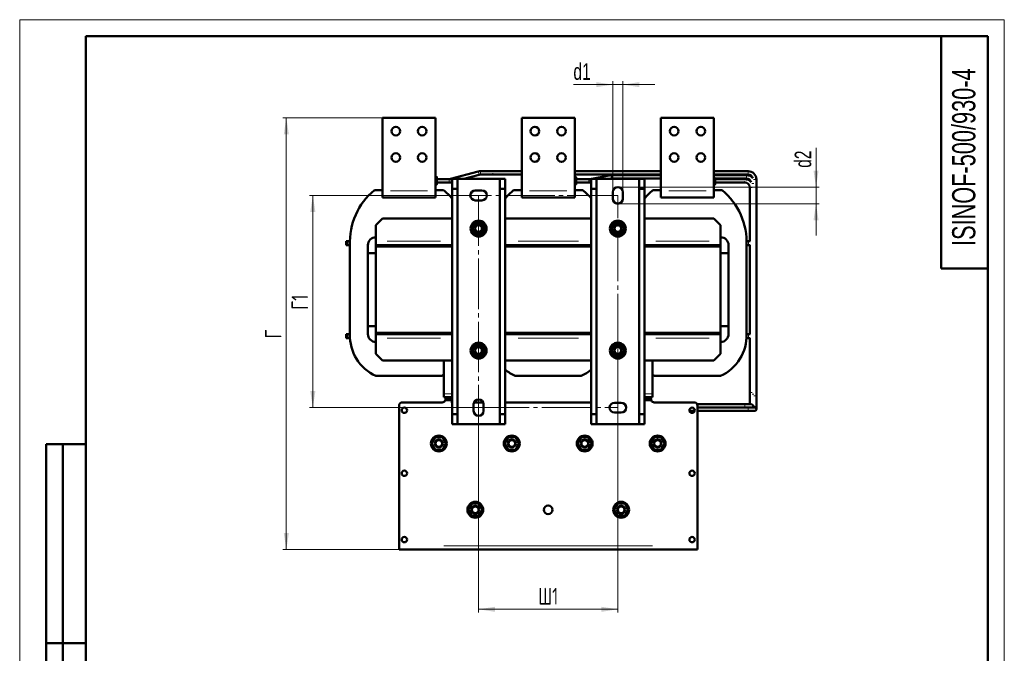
# Model space of a CAD drawing. Header units: millimetres. Extents: x 0 to 1485, y 0 to 2100.
# Tile 6 of 6: x 0 to 1485, y 1145 to 2100. Entities that reach past the tile are written whole.
import ezdxf

# ---------------------------------------------------------------- set-up
doc = ezdxf.new("R2010")
doc.units = ezdxf.units.MM
doc.header["$LTSCALE"] = 5
doc.linetypes.add('SLD-Осевая', pattern=[19.05, 15.24, -1.27, 1.27, -1.27])
doc.linetypes.add('SLD-Сплошная', pattern=[0])
doc.styles.add('SLDTEXTSTYLE0', font='TXT', dxfattribs={"width": 0.7})
doc.styles.add('SLDTEXTSTYLE1', font='TXT', dxfattribs={"width": 0.7, "bigfont": 'bigfont'})
doc.dimstyles.new('SLDDIMSTYLE0', dxfattribs={"dimtxt": 25, "dimasz": 25, "dimexe": 0, "dimexo": 0.0625, "dimgap": 6.25, "dimtad": 2, "dimdec": 1, "dimrnd": 1e-09, "dimzin": 12, "dimdsep": 46, "dimtxsty": 'SLDTEXTSTYLE0', "dimsah": 1, "dimcen": 0.09, "dimadec": 0, "dimazin": 3, "dimtfac": 1, "dimtdec": 3, "dimtofl": 0, "dimtmove": 0, "dimatfit": 3, "dimfxl": 0, "dimfrac": 2, "dimtolj": 1, "dimtzin": 12, "dimarcsym": 0})
doc.dimstyles.new('SLDDIMSTYLE1', dxfattribs={"dimtxt": 25, "dimasz": 25, "dimexe": 0, "dimexo": 0.0625, "dimgap": 6.25, "dimtad": 2, "dimdec": 1, "dimrnd": 1e-09, "dimzin": 12, "dimdsep": 46, "dimtxsty": 'SLDTEXTSTYLE0', "dimsah": 1, "dimcen": 0.09, "dimadec": 0, "dimazin": 3, "dimtfac": 1, "dimtdec": 3, "dimtmove": 0, "dimatfit": 0, "dimfxl": 0, "dimfrac": 2, "dimtolj": 1, "dimtzin": 12, "dimarcsym": 0})

# ---------------------------------------------------------------- blocks, each defined once
blk = doc.blocks.new('_D_2')
at = {"color": 7, "linetype": 'SLD-Сплошная', "lineweight": 0}
for p, q in [((692.1, 1515.1), (692.1, 1206.1)), ((902.1, 1515.1), (902.1, 1206.1)), ((692.1, 1211.1), (902.1, 1211.1))]:
    blk.add_line(p, q, dxfattribs=at)
at = {"color": 7, "linetype": 'SLD-Сплошная', "lineweight": 18}
for points in [[(692.1, 1211.1), (717.1, 1207.2), (717.1, 1214.9)], [(902.1, 1211.1), (877.1, 1214.9), (877.1, 1207.2)]]:
    blk.add_solid(points, dxfattribs=at)
at = {"color": 7, "linetype": 'SLD-Сплошная', "lineweight": 18, "insert": (782, 1243.3), "char_height": 25, "attachment_point": 1, "style": 'SLDTEXTSTYLE1'}
blk.add_mtext('Ш1', dxfattribs=at)
blk = doc.blocks.new('_D_3')
at = {"color": 7, "linetype": 'SLD-Сплошная', "lineweight": 0}
for p, q in [((692.1, 1835.1), (437.1, 1835.1)), ((442.1, 1835.1), (442.1, 1515.1)), ((692.1, 1515.1), (437.1, 1515.1))]:
    blk.add_line(p, q, dxfattribs=at)
at = {"color": 7, "linetype": 'SLD-Сплошная', "lineweight": 18}
for points in [[(442.1, 1835.1), (438.3, 1810.1), (446, 1810.1)], [(442.1, 1515.1), (446, 1540.1), (438.3, 1540.1)]]:
    blk.add_solid(points, dxfattribs=at)
at = {"color": 7, "linetype": 'SLD-Сплошная', "lineweight": 18, "insert": (409.9, 1662.7), "char_height": 25, "attachment_point": 1, "rotation": 90, "style": 'SLDTEXTSTYLE1'}
blk.add_mtext('Г1', dxfattribs=at)
blk = doc.blocks.new('_D_4')
at = {"color": 7, "linetype": 'SLD-Сплошная', "lineweight": 0}
for p, q in [((547.1, 1952.1), (397.1, 1952.1)), ((402.1, 1301.1), (402.1, 1952.1)), ((572.1, 1301.1), (397.1, 1301.1))]:
    blk.add_line(p, q, dxfattribs=at)
at = {"color": 7, "linetype": 'SLD-Сплошная', "lineweight": 18}
for points in [[(402.1, 1952.1), (398.3, 1927.1), (406, 1927.1)], [(402.1, 1301.1), (406, 1326.1), (398.3, 1326.1)]]:
    blk.add_solid(points, dxfattribs=at)
at = {"color": 7, "linetype": 'SLD-Сплошная', "lineweight": 18, "insert": (369.9, 1619.5), "char_height": 25, "attachment_point": 1, "rotation": 90, "style": 'SLDTEXTSTYLE1'}
blk.add_mtext('Г', dxfattribs=at)
blk = doc.blocks.new('_D_5')
at = {"color": 7, "linetype": 'SLD-Сплошная', "lineweight": 0}
for p, q in [((894.6, 1840.2), (894.6, 2007.1)), ((909.6, 1840.2), (909.6, 2007.1)), ((894.6, 2002.1), (835.1, 2002.1)), ((894.6, 2002.1), (909.6, 2002.1)), ((909.6, 2002.1), (957.7, 2002.1))]:
    blk.add_line(p, q, dxfattribs=at)
at = {"color": 7, "linetype": 'SLD-Сплошная', "lineweight": 18}
for points in [[(894.6, 2002.1), (869.6, 2005.9), (869.6, 1998.3)], [(909.6, 2002.1), (934.6, 1998.3), (934.6, 2005.9)]]:
    blk.add_solid(points, dxfattribs=at)
at = {"color": 7, "linetype": 'SLD-Сплошная', "lineweight": 18, "insert": (835.1, 2034.3), "char_height": 25, "attachment_point": 1, "style": 'SLDTEXTSTYLE0'}
blk.add_mtext('d1', dxfattribs=at)
blk = doc.blocks.new('_D_6')
at = {"color": 7, "linetype": 'SLD-Сплошная', "lineweight": 0}
for p, q in [((1201, 1847.6), (1201, 1906.9)), ((902.2, 1847.6), (1206, 1847.6)), ((1201, 1847.6), (1201, 1822.6)), ((902.2, 1822.6), (1206, 1822.6)), ((1201, 1822.6), (1201, 1774.5))]:
    blk.add_line(p, q, dxfattribs=at)
at = {"color": 7, "linetype": 'SLD-Сплошная', "lineweight": 18}
for points in [[(1201, 1847.6), (1204.9, 1872.6), (1197.2, 1872.6)], [(1201, 1822.6), (1197.2, 1797.6), (1204.9, 1797.6)]]:
    blk.add_solid(points, dxfattribs=at)
at = {"color": 7, "linetype": 'SLD-Сплошная', "lineweight": 18, "insert": (1168.8, 1876.7), "char_height": 25, "attachment_point": 1, "rotation": 90, "style": 'SLDTEXTSTYLE0'}
blk.add_mtext('d2', dxfattribs=at)

msp = doc.modelspace()

# ---------------------------------------------------------------- linework, layer by layer
at = {"color": 7, "linetype": 'SLD-Сплошная', "lineweight": 18}
for p, q in [((0, 2100), (1485, 2100)), ((0, 2100), (0, 0)), ((1485, 2100), (1485, 0))]:
    msp.add_line(p, q, dxfattribs=at)
at = {"color": 7, "linetype": 'SLD-Сплошная', "lineweight": 50}
for p, q in [((100, 2075), (100, 25)), ((1460, 2075), (100, 2075)), ((100, 2075), (100, 25)), ((1390, 2075), (1390, 1725)), ((1460, 25), (1460, 2075)), ((627.14, 1952.1), (547.14, 1952.1)), ((547.14, 1952.1), (547.14, 1842.1)), ((627.14, 1842.1), (627.14, 1952.1)), ((837.14, 1952.1), (757.14, 1952.1)), ((757.14, 1952.1), (757.14, 1842.1)), ((837.14, 1842.1), (837.14, 1952.1)), ((1047.14, 1952.1), (967.14, 1952.1)), ((967.14, 1952.1), (967.14, 1842.1)), ((1047.14, 1842.1), (1047.14, 1952.1)), ((691.63, 1871.17), (649.89, 1859.86)), ((713.57, 1871.6), (694.9, 1871.6)), ((757.14, 1871.6), (713.57, 1871.6)), ((967.14, 1871.6), (837.14, 1871.6)), ((1098.55, 1871.6), (1047.14, 1871.6)), ((629.16, 1862.63), (627.14, 1862.63)), ((629.16, 1860.94), (629.16, 1853.25)), ((647.93, 1859.6), (629.16, 1859.6)), ((660.14, 1860.1), (652.14, 1860.1)), ((652.14, 1860.1), (652.14, 1845.1)), ((660.14, 1860.1), (660.14, 1845.1)), ((724.14, 1860.1), (660.14, 1860.1)), ((669.89, 1860.1), (692.94, 1866.34)), ((694.9, 1866.6), (713.57, 1866.6)), ((713.57, 1866.6), (757.14, 1866.6)), ((732.14, 1860.1), (724.14, 1860.1)), ((724.14, 1845.1), (724.14, 1860.1)), ((732.14, 1845.1), (732.14, 1860.1)), ((837.14, 1866.6), (967.14, 1866.6)), ((839.16, 1862.63), (837.14, 1862.63)), ((839.16, 1860.94), (839.16, 1853.25)), ((858.37, 1859.6), (839.16, 1859.6)), ((891.34, 1865.41), (859.69, 1859.72)), ((870.14, 1860.1), (862.14, 1860.1)), ((862.14, 1860.1), (862.14, 1845.1)), ((870.14, 1860.1), (870.14, 1845.1)), ((934.14, 1860.1), (870.14, 1860.1)), ((890.09, 1860.1), (892.23, 1860.49)), ((892.23, 1860.49), (893.55, 1860.6)), ((967.14, 1865.6), (893.55, 1865.6)), ((893.55, 1860.6), (967.14, 1860.6)), ((942.14, 1860.1), (934.14, 1860.1)), ((934.14, 1845.1), (934.14, 1860.1)), ((942.14, 1845.1), (942.14, 1860.1)), ((1047.14, 1866.6), (1098.55, 1866.6)), ((1096.05, 1865.6), (1047.14, 1865.6)), ((1049.16, 1862.28), (1049.16, 1862.19)), ((1049.16, 1860.94), (1049.16, 1853.25)), ((1049.16, 1860.6), (1096.05, 1860.6)), ((1093.55, 1859.6), (1049.16, 1859.6)), ((1111.05, 1532.79), (1111.05, 1859.1)), ((534.97, 1843.1), (547.14, 1843.1)), ((547.14, 1842.1), (547.14, 1832.1)), ((627.14, 1851.57), (629.16, 1851.57)), ((627.14, 1843.1), (639.32, 1843.1)), ((627.14, 1832.1), (627.14, 1842.1)), ((629.16, 1854.6), (647.93, 1854.6)), ((651.2, 1855.04), (652.14, 1855.29)), ((660.14, 1845.1), (652.14, 1845.1)), ((652.14, 1845.1), (652.14, 1505.1)), ((660.14, 1845.1), (660.14, 1505.1)), ((687.14, 1842.6), (697.14, 1842.6)), ((724.14, 1845.1), (732.14, 1845.1)), ((724.14, 1505.1), (724.14, 1845.1)), ((732.14, 1845.1), (732.14, 1505.1)), ((744.97, 1843.1), (757.14, 1843.1)), ((757.14, 1842.1), (757.14, 1832.1)), ((837.14, 1851.57), (839.16, 1851.57)), ((837.14, 1843.1), (849.32, 1843.1)), ((837.14, 1832.1), (837.14, 1842.1)), ((839.16, 1854.6), (858.37, 1854.6)), ((860.58, 1854.8), (862.14, 1855.08)), ((870.14, 1845.1), (862.14, 1845.1)), ((862.14, 1845.1), (862.14, 1505.1)), ((870.14, 1845.1), (870.14, 1505.1)), ((934.14, 1845.1), (942.14, 1845.1)), ((934.14, 1505.1), (934.14, 1845.1)), ((942.14, 1845.1), (942.14, 1505.1)), ((954.97, 1843.1), (967.14, 1843.1)), ((967.14, 1842.1), (967.14, 1832.1)), ((1047.14, 1851.57), (1049.16, 1851.57)), ((1047.14, 1843.1), (1059.32, 1843.1)), ((1047.14, 1832.1), (1047.14, 1842.1)), ((1049.16, 1854.6), (1093.55, 1854.6)), ((1101.05, 1847.1), (1101.05, 1766.1)), ((547.14, 1832.1), (627.14, 1832.1)), ((697.14, 1827.6), (687.14, 1827.6)), ((757.14, 1832.1), (837.14, 1832.1)), ((894.64, 1830.1), (894.64, 1840.1)), ((909.64, 1840.1), (909.64, 1830.1)), ((967.14, 1832.1), (1047.14, 1832.1)), ((547.14, 1800.1), (537.14, 1790.1)), ((652.14, 1800.1), (547.14, 1800.1)), ((862.14, 1800.1), (732.14, 1800.1)), ((1047.14, 1800.1), (942.14, 1800.1)), ((1057.14, 1790.1), (1047.14, 1800.1)), ((537.14, 1766.1), (537.14, 1790.1)), ((1057.14, 1766.1), (1057.14, 1790.1)), ((686.9, 1777.12), (686.07, 1777.73)), ((686.9, 1777.12), (687.04, 1777.47)), ((688.7, 1776.79), (688.49, 1776.28)), ((905.8, 1776.28), (905.59, 1776.79)), ((907.25, 1777.47), (907.39, 1777.12)), ((908.26, 1777.77), (907.39, 1777.12)), ((492.14, 1766.1), (492.14, 1760.1)), ((495.14, 1766.1), (492.14, 1766.1)), ((492.14, 1760.1), (495.14, 1760.1)), ((498.04, 1766.1), (495.14, 1766.1)), ((495.14, 1760.1), (498.13, 1760.1)), ((498.14, 1626.08), (498.14, 1759.82)), ((525.14, 1626.1), (525.14, 1760.1)), ((525.14, 1748.1), (525.14, 1760.1)), ((537.14, 1760.1), (537.14, 1766.1)), ((637.14, 1760.1), (537.14, 1760.1)), ((537.14, 1758.1), (537.14, 1760.1)), ((537.14, 1758.1), (537.14, 1758.1)), ((652.14, 1758.1), (537.14, 1758.1)), ((537.14, 1628.1), (537.14, 1758.1)), ((537.14, 1758.1), (637.14, 1758.1)), ((582.14, 1758.1), (582.14, 1758.1)), ((592.14, 1758.1), (592.14, 1758.1)), ((637.14, 1760.1), (652.14, 1760.1)), ((637.14, 1758.1), (637.14, 1760.1)), ((637.14, 1758.1), (637.14, 1758.1)), ((649.14, 1758.1), (649.14, 1760.1)), ((732.14, 1760.1), (747.14, 1760.1)), ((862.14, 1758.1), (732.14, 1758.1)), ((735.14, 1760.1), (735.14, 1758.1)), ((847.14, 1760.1), (747.14, 1760.1)), ((747.14, 1758.1), (747.14, 1760.1)), ((747.14, 1758.1), (847.14, 1758.1)), ((747.14, 1758.1), (747.14, 1758.1)), ((792.14, 1758.1), (792.14, 1758.1)), ((802.14, 1758.1), (802.14, 1758.1)), ((847.14, 1760.1), (862.14, 1760.1)), ((847.14, 1758.1), (847.14, 1760.1)), ((847.14, 1758.1), (847.14, 1758.1)), ((859.14, 1760.1), (859.14, 1758.1)), ((942.14, 1760.1), (957.14, 1760.1)), ((1057.14, 1758.1), (942.14, 1758.1)), ((945.14, 1758.1), (945.14, 1760.1)), ((1057.14, 1760.1), (957.14, 1760.1)), ((957.14, 1758.1), (957.14, 1760.1)), ((957.14, 1758.1), (1057.14, 1758.1)), ((957.14, 1758.1), (957.14, 1758.1)), ((1002.14, 1758.1), (1002.14, 1758.1)), ((1012.14, 1758.1), (1012.14, 1758.1)), ((1057.14, 1760.1), (1057.14, 1766.1)), ((1057.14, 1758.1), (1057.14, 1760.1)), ((1057.14, 1758.1), (1057.14, 1628.1)), ((1057.14, 1758.1), (1057.14, 1758.1)), ((1069.14, 1626.1), (1069.14, 1760.1)), ((1069.14, 1760.1), (1069.14, 1748.1)), ((1096.14, 1759.82), (1096.14, 1626.08)), ((1096.16, 1760.1), (1099.14, 1760.1)), ((1099.14, 1766.1), (1096.25, 1766.1)), ((1101.8, 1766.1), (1099.14, 1766.1)), ((1099.14, 1760.1), (1101.8, 1760.1)), ((1101.05, 1760.1), (1101.05, 1626.1)), ((537.14, 1748.1), (525.14, 1748.1)), ((1069.14, 1748.1), (1057.14, 1748.1)), ((1390, 1725), (1460, 1725)), ((525.14, 1638.1), (537.14, 1638.1)), ((525.14, 1626.1), (525.14, 1638.1)), ((1057.14, 1638.1), (1069.14, 1638.1)), ((1069.14, 1638.1), (1069.14, 1626.1)), ((492.14, 1626.1), (492.14, 1620.1)), ((495.14, 1626.1), (492.14, 1626.1)), ((495.14, 1620.1), (492.14, 1620.1)), ((498.14, 1626.1), (495.14, 1626.1)), ((498.16, 1620.1), (495.14, 1620.1)), ((537.14, 1628.1), (537.14, 1628.1)), ((652.14, 1628.1), (537.14, 1628.1)), ((537.14, 1628.1), (537.14, 1626.1)), ((637.14, 1628.1), (537.14, 1628.1)), ((537.14, 1626.1), (537.14, 1620.1)), ((537.14, 1626.1), (637.14, 1626.1)), ((537.14, 1596.1), (537.14, 1620.1)), ((582.14, 1628.1), (582.14, 1628.1)), ((592.14, 1628.1), (592.14, 1628.1)), ((637.14, 1628.1), (637.14, 1628.1)), ((637.14, 1628.1), (637.14, 1626.1)), ((637.14, 1626.1), (652.14, 1626.1)), ((649.14, 1626.1), (649.14, 1628.1)), ((862.14, 1628.1), (732.14, 1628.1)), ((732.14, 1626.1), (747.14, 1626.1)), ((735.14, 1628.1), (735.14, 1626.1)), ((747.14, 1628.1), (747.14, 1626.1)), ((847.14, 1628.1), (747.14, 1628.1)), ((747.14, 1628.1), (747.14, 1628.1)), ((747.14, 1626.1), (847.14, 1626.1)), ((792.14, 1628.1), (792.14, 1628.1)), ((802.14, 1628.1), (802.14, 1628.1)), ((847.14, 1628.1), (847.14, 1626.1)), ((847.14, 1628.1), (847.14, 1628.1)), ((847.14, 1626.1), (862.14, 1626.1)), ((859.14, 1628.1), (859.14, 1626.1)), ((1057.14, 1628.1), (942.14, 1628.1)), ((942.14, 1626.1), (957.14, 1626.1)), ((945.14, 1626.1), (945.14, 1628.1)), ((957.14, 1628.1), (957.14, 1626.1)), ((1057.14, 1628.1), (957.14, 1628.1)), ((957.14, 1628.1), (957.14, 1628.1)), ((957.14, 1626.1), (1057.14, 1626.1)), ((1002.14, 1628.1), (1002.14, 1628.1)), ((1012.14, 1628.1), (1012.14, 1628.1)), ((1057.14, 1628.1), (1057.14, 1626.1)), ((1057.14, 1628.1), (1057.14, 1628.1)), ((1057.14, 1620.1), (1057.14, 1626.1)), ((1057.14, 1596.1), (1057.14, 1620.1)), ((1099.14, 1620.1), (1096.13, 1620.1)), ((1099.14, 1626.1), (1096.14, 1626.1)), ((1101.8, 1626.1), (1099.14, 1626.1)), ((1101.8, 1620.1), (1099.14, 1620.1)), ((1101.05, 1620.1), (1101.05, 1537.79)), ((686.03, 1608.43), (686.9, 1609.08)), ((687.04, 1608.73), (686.9, 1609.08)), ((688.49, 1609.92), (688.7, 1609.41)), ((905.59, 1609.41), (905.8, 1609.92)), ((907.39, 1609.08), (907.25, 1608.73)), ((907.39, 1609.08), (908.22, 1608.46)), ((537.14, 1596.1), (547.14, 1586.1)), ((1047.14, 1586.1), (1057.14, 1596.1)), ((547.14, 1586.1), (652.14, 1586.1)), ((639.64, 1586.1), (639.64, 1536.09)), ((732.14, 1586.1), (862.14, 1586.1)), ((942.14, 1586.1), (1047.14, 1586.1)), ((954.64, 1536.09), (954.64, 1586.1)), ((636.94, 1563.1), (537.35, 1563.1)), ((639.64, 1564.37), (636.94, 1563.1)), ((846.94, 1563.1), (747.35, 1563.1)), ((957.35, 1563.1), (954.64, 1564.37)), ((1056.94, 1563.1), (957.35, 1563.1)), ((639.64, 1536.09), (639.64, 1531.09)), ((639.64, 1531.09), (652.14, 1531.09)), ((642.14, 1531.09), (642.14, 1528.09)), ((642.14, 1531.09), (645.14, 1531.09)), ((645.14, 1531.09), (652.14, 1531.09)), ((942.14, 1531.09), (949.14, 1531.09)), ((942.14, 1531.09), (954.64, 1531.09)), ((949.14, 1531.09), (952.14, 1531.09)), ((952.14, 1528.09), (952.14, 1531.09)), ((954.64, 1531.09), (954.64, 1536.09)), ((1101.05, 1537.79), (1101.05, 1520.29)), ((1111.05, 1512.79), (1111.05, 1532.79)), ((572.14, 1518.09), (572.14, 1306.59)), ((637.14, 1523.09), (577.14, 1523.09)), ((645.14, 1528.09), (642.14, 1528.09)), ((652.14, 1528.09), (645.14, 1528.09)), ((651.14, 1528.09), (651.14, 1527.13)), ((651.14, 1527.13), (652.14, 1527.13)), ((651.74, 1527.13), (651.74, 1522.33)), ((651.74, 1522.33), (652.14, 1522.33)), ((684.64, 1510.1), (684.64, 1520.1)), ((699.02, 1523.09), (685.27, 1523.09)), ((699.64, 1520.1), (699.64, 1510.1)), ((862.14, 1523.09), (732.14, 1523.09)), ((897.14, 1522.6), (907.14, 1522.6)), ((949.14, 1528.09), (942.14, 1528.09)), ((942.14, 1527.13), (943.14, 1527.13)), ((942.54, 1522.33), (942.14, 1522.33)), ((942.54, 1527.13), (942.54, 1522.33)), ((943.14, 1527.13), (943.14, 1528.09)), ((952.14, 1528.09), (949.14, 1528.09)), ((1017.14, 1523.09), (957.14, 1523.09)), ((1093.55, 1520.29), (1021.64, 1520.29)), ((1022.14, 1518.09), (1022.14, 1306.59)), ((1098.55, 1515.29), (1022.14, 1515.29)), ((1022.14, 1515.29), (1093.55, 1515.29)), ((1103.55, 1520.29), (1093.55, 1520.29)), ((1108.55, 1515.29), (1098.55, 1515.29)), ((1106.05, 1517.79), (1106.04, 1517.62)), ((660.14, 1505.1), (652.14, 1505.1)), ((652.14, 1505.1), (652.14, 1490.1)), ((660.14, 1505.1), (660.14, 1490.1)), ((732.14, 1505.1), (724.14, 1505.1)), ((724.14, 1490.1), (724.14, 1505.1)), ((732.14, 1505.1), (732.14, 1490.1)), ((870.14, 1505.1), (862.14, 1505.1)), ((862.14, 1505.1), (862.14, 1490.1)), ((870.14, 1505.1), (870.14, 1490.1)), ((907.14, 1507.6), (897.14, 1507.6)), ((934.14, 1490.1), (934.14, 1505.1)), ((942.14, 1505.1), (934.14, 1505.1)), ((942.14, 1505.1), (942.14, 1490.1)), ((1010.23, 1510.29), (1018.06, 1510.29)), ((1022.14, 1510.29), (1098.55, 1510.29)), ((1098.55, 1510.29), (1108.55, 1510.29)), ((652.14, 1490.1), (660.14, 1490.1)), ((660.14, 1490.1), (724.14, 1490.1)), ((724.14, 1490.1), (732.14, 1490.1)), ((862.14, 1490.1), (870.14, 1490.1)), ((870.14, 1490.1), (934.14, 1490.1)), ((934.14, 1490.1), (942.14, 1490.1)), ((621.34, 1461.09), (626.74, 1470.44)), ((626.74, 1470.44), (637.54, 1470.44)), ((637.54, 1470.44), (642.94, 1461.09)), ((731.34, 1461.09), (736.74, 1470.44)), ((736.74, 1470.44), (747.54, 1470.44)), ((747.54, 1470.44), (752.94, 1461.09)), ((841.34, 1461.09), (846.74, 1470.44)), ((846.74, 1470.44), (857.54, 1470.44)), ((857.54, 1470.44), (862.94, 1461.09)), ((951.34, 1461.09), (956.74, 1470.44)), ((956.74, 1470.44), (967.54, 1470.44)), ((967.54, 1470.44), (972.94, 1461.09)), ((40, 860), (40, 1460)), ((100, 1460), (40, 1460)), ((40, 860), (40, 1460)), ((65, 860), (65, 1460)), ((65, 860), (65, 1460)), ((626.74, 1451.74), (621.34, 1461.09)), ((642.94, 1461.09), (637.54, 1451.74)), ((736.74, 1451.74), (731.34, 1461.09)), ((752.94, 1461.09), (747.54, 1451.74)), ((846.74, 1451.74), (841.34, 1461.09)), ((862.94, 1461.09), (857.54, 1451.74)), ((956.74, 1451.74), (951.34, 1461.09)), ((972.94, 1461.09), (967.54, 1451.74)), ((637.54, 1451.74), (626.74, 1451.74)), ((747.54, 1451.74), (736.74, 1451.74)), ((857.54, 1451.74), (846.74, 1451.74)), ((967.54, 1451.74), (956.74, 1451.74)), ((676.34, 1361.09), (681.74, 1370.44)), ((681.74, 1370.44), (692.54, 1370.44)), ((692.54, 1370.44), (697.94, 1361.09)), ((896.34, 1361.09), (901.74, 1370.44)), ((901.74, 1370.44), (912.54, 1370.44)), ((912.54, 1370.44), (917.94, 1361.09)), ((681.74, 1351.74), (676.34, 1361.09)), ((692.54, 1351.74), (681.74, 1351.74)), ((697.94, 1361.09), (692.54, 1351.74)), ((901.74, 1351.74), (896.34, 1361.09)), ((912.54, 1351.74), (901.74, 1351.74)), ((917.94, 1361.09), (912.54, 1351.74)), ((572.14, 1306.59), (572.14, 1301.09)), ((1022.14, 1301.09), (572.14, 1301.09)), ((1022.14, 1306.59), (1022.14, 1301.09)), ((40, 1160), (100, 1160)), ((100, 1160), (40, 1160))]:
    msp.add_line(p, q, dxfattribs=at)
at = {"color": 8, "linetype": 'SLD-Сплошная', "lineweight": 18}
for p, q in [((691.63, 1871.17), (692.94, 1866.34)), ((694.9, 1871.6), (694.9, 1866.6)), ((1098.55, 1866.6), (1098.55, 1871.6)), ((628.86, 1862.19), (627.45, 1862.19)), ((627.45, 1860.94), (628.86, 1860.94)), ((647.93, 1859.6), (647.93, 1857.1)), ((647.93, 1857.1), (647.93, 1854.6)), ((649.89, 1859.86), (651.2, 1855.04)), ((838.86, 1862.19), (837.45, 1862.19)), ((837.45, 1860.94), (838.86, 1860.94)), ((858.37, 1859.6), (858.37, 1854.6)), ((859.69, 1859.72), (860.58, 1854.8)), ((891.36, 1865.33), (891.47, 1864.69)), ((891.85, 1862.58), (892.1, 1861.21)), ((893.55, 1865.53), (893.55, 1864.87)), ((893.55, 1862.74), (893.55, 1861.34)), ((1048.86, 1862.19), (1047.45, 1862.19)), ((1047.45, 1860.94), (1048.86, 1860.94)), ((1096.05, 1865.6), (1096.05, 1860.6)), ((1106.5, 1859.1), (1111.05, 1859.1)), ((559.14, 1842.1), (615.14, 1842.1)), ((628.86, 1853.25), (627.45, 1853.25)), ((627.45, 1852), (628.86, 1852)), ((769.14, 1842.1), (825.14, 1842.1)), ((838.86, 1853.25), (837.45, 1853.25)), ((837.45, 1852), (838.86, 1852)), ((979.14, 1842.1), (1035.14, 1842.1)), ((1048.86, 1853.25), (1047.45, 1853.25)), ((1047.45, 1852), (1048.86, 1852)), ((1103.55, 1847.1), (1101.05, 1847.1)), ((1104.8, 1847.1), (1103.55, 1847.1)), ((1106.05, 1853.1), (1104, 1853.1)), ((1107.3, 1853.1), (1106.05, 1853.1)), ((495.14, 1765.2), (495.14, 1761)), ((554.39, 1766.1), (634.89, 1766.1)), ((751.64, 1766.1), (842.64, 1766.1)), ((959.39, 1766.1), (1039.89, 1766.1)), ((1099.14, 1765.2), (1099.14, 1761)), ((495.14, 1621), (495.14, 1625.2)), ((554.39, 1620.1), (634.89, 1620.1)), ((751.64, 1620.1), (842.64, 1620.1)), ((959.39, 1620.1), (1039.89, 1620.1)), ((1099.14, 1621), (1099.14, 1625.2)), ((641.52, 1536.09), (650.27, 1536.09)), ((645.14, 1530.64), (645.14, 1528.54)), ((944.02, 1536.09), (952.77, 1536.09)), ((949.14, 1530.64), (949.14, 1528.54)), ((1101.05, 1537.79), (1103.55, 1537.79)), ((1103.55, 1537.79), (1104.8, 1537.79)), ((1104.95, 1535.29), (1106.05, 1535.29)), ((1106.05, 1535.29), (1107.3, 1535.29)), ((1107.45, 1532.79), (1108.55, 1532.79)), ((1108.55, 1532.79), (1111.05, 1532.79)), ((650.2, 1525.59), (643.01, 1525.59)), ((951.27, 1525.59), (944.08, 1525.59)), ((1093.55, 1520.29), (1093.55, 1517.79)), ((1093.55, 1517.79), (1093.55, 1515.29)), ((1098.55, 1515.29), (1098.55, 1512.79)), ((1098.55, 1512.79), (1098.55, 1510.29)), ((639.64, 1306.59), (954.64, 1306.59))]:
    msp.add_line(p, q, dxfattribs=at)
at = {"color": 7, "linetype": 'SLD-Осевая', "lineweight": 18}
for p, q in [((902.14, 1835.1), (692.14, 1835.1)), ((692.14, 1835.1), (692.14, 1515.1)), ((902.14, 1515.1), (902.14, 1835.1)), ((692.14, 1515.1), (902.14, 1515.1))]:
    msp.add_line(p, q, dxfattribs=at)
at = {"color": 7, "linetype": 'SLD-Сплошная', "lineweight": 50, "flags": 128}
for points in [[(691.63, 1775.56), (690.28, 1775.73), (688.49, 1776.28)], [(905.8, 1776.28), (904.01, 1775.73), (902.99, 1775.59)], [(688.49, 1609.92), (690.28, 1610.46), (691.3, 1610.61)], [(902.66, 1610.63), (904.01, 1610.46), (905.8, 1609.92)]]:
    msp.add_lwpolyline(points, dxfattribs=at)
at = {"color": 7, "linetype": 'SLD-Сплошная', "lineweight": 50}
for centre, radius in [((567.14, 1932.1), 6.5), ((607.14, 1932.1), 6.5), ((777.14, 1932.1), 6.5), ((817.14, 1932.1), 6.5), ((987.14, 1932.1), 6.5), ((1027.14, 1932.1), 6.5), ((567.14, 1892.1), 6.5), ((607.14, 1892.1), 6.5), ((777.14, 1892.1), 6.5), ((817.14, 1892.1), 6.5), ((987.14, 1892.1), 6.5), ((1027.14, 1892.1), 6.5), ((692.14, 1785.1), 12), ((902.14, 1785.1), 12), ((692.14, 1785.1), 8.63), ((692.14, 1785.1), 6), ((692.14, 1785.1), 5.05), ((902.14, 1785.1), 8.63), ((902.14, 1785.1), 6), ((902.14, 1785.1), 5), ((692.14, 1601.1), 12), ((692.14, 1601.1), 8.63), ((692.14, 1601.1), 6), ((692.14, 1601.1), 5.05), ((902.14, 1601.1), 12), ((902.14, 1601.1), 8.63), ((902.14, 1601.1), 6), ((902.14, 1601.1), 5), ((580.14, 1511.09), 4), ((1014.14, 1511.09), 4), ((632.14, 1461.09), 12), ((742.14, 1461.09), 12), ((852.14, 1461.09), 12), ((962.14, 1461.09), 12), ((632.14, 1461.09), 6), ((632.14, 1461.09), 5), ((742.14, 1461.09), 6), ((742.14, 1461.09), 5), ((852.14, 1461.09), 6), ((852.14, 1461.09), 5), ((962.14, 1461.09), 6), ((962.14, 1461.09), 5), ((580.14, 1416.09), 4), ((1014.14, 1416.09), 4), ((687.14, 1361.09), 12), ((687.14, 1361.09), 6), ((797.14, 1361.09), 6.5), ((907.14, 1361.09), 12), ((907.14, 1361.09), 6), ((687.14, 1361.09), 5), ((907.14, 1361.09), 5), ((580.14, 1316.09), 4), ((1014.14, 1316.09), 4)]:
    msp.add_circle(centre, radius, dxfattribs=at)
for centre, radius, start, end in [((694.9, 1859.1), 12.5, 90, 105.15287), ((1098.55, 1859.1), 12.5, 0, 90), ((647.93, 1867.1), 7.5, 270, 285.15287), ((694.9, 1859.1), 7.5, 90, 105.15287), ((858.37, 1867.1), 7.5, 270, 280.18312), ((893.55, 1853.1), 12.5, 90, 100.18312), ((1093.55, 1847.1), 12.5, 38.46833, 89.99066), ((1096.05, 1853.1), 12.5, 38.47066, 90), ((1096.05, 1853.1), 7.5, 13.69087, 90), ((1098.55, 1859.1), 7.5, 13.70108, 90), ((599.8, 1764.66), 101.77, 129.57274, 182.72424), ((574.49, 1764.66), 101.77, 40.26618, 50.42726), ((647.93, 1867.1), 12.5, 270, 285.15287), ((687.14, 1835.1), 7.5, 90, 270), ((697.14, 1835.1), 7.5, 270, 90), ((809.8, 1764.66), 101.77, 129.57274, 139.73369), ((784.49, 1764.66), 101.77, 40.26618, 50.42726), ((858.37, 1867.1), 12.5, 270, 280.18312), ((902.14, 1840.1), 7.5, 0, 180), ((1019.8, 1764.66), 101.77, 129.57274, 139.73369), ((994.49, 1764.66), 101.77, 357.27576, 50.42726), ((1093.55, 1847.1), 7.5, 0, 90), ((902.14, 1830.1), 7.5, 180, 0), ((692.14, 1785.1), 9.55, 110.38723, 145.31678), ((902.14, 1785.1), 9.55, 35.8139, 71.22311), ((537.14, 1760.1), 12, 90, 180), ((692.14, 1785.1), 9.55, 236.67553, 247.47733), ((902.14, 1785.1), 9.55, 292.52267, 303.32447), ((1057.14, 1760.1), 12, 0, 90), ((563.71, 1623.21), 65.63, 177.49088, 246.32007), ((537.14, 1626.1), 12, 180, 270), ((1030.58, 1623.21), 65.63, 293.67993, 2.50912), ((1057.14, 1626.1), 12, 270, 0), ((692.14, 1601.1), 9.55, 112.52267, 123.32447), ((902.14, 1601.1), 9.55, 56.67553, 67.47733), ((692.14, 1601.1), 9.55, 215.8139, 251.22311), ((902.14, 1601.1), 9.55, 290.38723, 325.31678), ((773.71, 1623.21), 65.63, 230.70166, 246.32007), ((820.58, 1623.21), 65.63, 293.67993, 309.29852), ((577.14, 1518.09), 5, 90, 180), ((637.14, 1528.09), 5, 270, 330), ((692.14, 1520.1), 7.5, 0, 180), ((897.14, 1515.1), 7.5, 90, 270), ((907.14, 1515.1), 7.5, 270, 90), ((957.14, 1528.09), 5, 210, 270), ((1017.14, 1518.09), 5, 0, 90), ((1103.55, 1517.79), 2.5, 0, 90), ((1106.05, 1515.29), 2.5, 0, 90), ((1108.55, 1512.79), 2.5, 0, 90), ((692.14, 1510.1), 7.5, 180, 0), ((1108.55, 1512.79), 2.5, 270, 0)]:
    msp.add_arc(centre, radius, start, end, dxfattribs=at)
at = {"color": 8, "linetype": 'SLD-Сплошная', "lineweight": 18}
msp.add_arc((893.55, 1853.1), 10, 90, 100.18312, dxfattribs=at)
for points, knots in [([(713.57, 1871.53), (713.57, 1871.5), (713.57, 1871.44), (713.57, 1871.09), (713.57, 1870.87)], [0, 0, 0, 0, 0.3810216, 1, 1, 1, 1]), ([(713.57, 1868.74), (713.57, 1868.53), (713.57, 1868), (713.57, 1867.59), (713.57, 1867.34)], [0, 0, 0, 0, 0.3810216, 1, 1, 1, 1]), ([(1093.55, 1859.53), (1093.55, 1859.5), (1093.55, 1859.44), (1093.55, 1859.09), (1093.55, 1858.87)], [0, 0, 0, 0, 0.38102061, 1, 1, 1, 1]), ([(1093.55, 1856.73), (1093.55, 1856.53), (1093.55, 1856), (1093.55, 1855.59), (1093.55, 1855.33)], [0, 0, 0, 0, 0.3810206, 1, 1, 1, 1])]:
    msp.add_open_spline(points, degree=3, knots=knots, dxfattribs=at)
at = {"color": 7, "linetype": 'SLD-Сплошная', "lineweight": 50}
for points, knots in [([(629.16, 1862.62), (629.16, 1862.62), (629.16, 1862.66), (629.16, 1862.54), (629.16, 1862.31), (629.16, 1862.19)], [0, 0, 0, 0, 0.0214486, 0.5107243, 1, 1, 1, 1]), ([(629.16, 1862.19), (629.16, 1862.18), (629.16, 1862.15), (629.16, 1862.1), (629.16, 1862.05), (629.16, 1861.96), (629.16, 1861.85), (629.16, 1861.69), (629.16, 1861.51), (629.16, 1861.32), (629.16, 1861.13), (629.16, 1861.01), (629.16, 1860.94)], [0, 0, 0, 0, 0.0612896, 0.1223697, 0.1835321, 0.2450677, 0.3722395, 0.5000694, 0.6272313, 0.7550708, 0.8773622, 1, 1, 1, 1]), ([(839.16, 1862.62), (839.16, 1862.62), (839.16, 1862.66), (839.16, 1862.54), (839.16, 1862.31), (839.16, 1862.19)], [0, 0, 0, 0, 0.0214486, 0.5107243, 1, 1, 1, 1]), ([(839.16, 1862.19), (839.16, 1862.18), (839.16, 1862.15), (839.16, 1862.1), (839.16, 1862.05), (839.16, 1861.96), (839.16, 1861.85), (839.16, 1861.69), (839.16, 1861.51), (839.16, 1861.32), (839.16, 1861.13), (839.16, 1861.01), (839.16, 1860.94)], [0, 0, 0, 0, 0.0612896, 0.1223697, 0.1835321, 0.2450677, 0.3722395, 0.5000694, 0.6272313, 0.7550708, 0.8773622, 1, 1, 1, 1]), ([(1049.16, 1862.19), (1049.16, 1862.18), (1049.16, 1862.15), (1049.16, 1862.1), (1049.16, 1862.05), (1049.16, 1861.96), (1049.16, 1861.85), (1049.16, 1861.69), (1049.16, 1861.51), (1049.16, 1861.32), (1049.16, 1861.13), (1049.16, 1861.01), (1049.16, 1860.94)], [0, 0, 0, 0, 0.0612896, 0.1223697, 0.1835321, 0.2450677, 0.3722395, 0.5000694, 0.6272313, 0.7550708, 0.8773622, 1, 1, 1, 1]), ([(629.16, 1853.25), (629.16, 1852.99), (629.16, 1852.73), (629.16, 1852.29), (629.16, 1852.11), (629.16, 1852)], [0, 0, 0, 0, 0.5, 0.5, 1, 1, 1, 1]), ([(629.16, 1852), (629.16, 1851.88), (629.16, 1851.65), (629.16, 1851.54), (629.16, 1851.57), (629.16, 1851.57)], [0, 0, 0, 0, 0.4892757, 0.9785514, 1, 1, 1, 1]), ([(839.16, 1853.25), (839.16, 1852.99), (839.16, 1852.73), (839.16, 1852.29), (839.16, 1852.11), (839.16, 1852)], [0, 0, 0, 0, 0.5, 0.5, 1, 1, 1, 1]), ([(839.16, 1852), (839.16, 1851.88), (839.16, 1851.65), (839.16, 1851.54), (839.16, 1851.57), (839.16, 1851.57)], [0, 0, 0, 0, 0.4892757, 0.9785514, 1, 1, 1, 1]), ([(1049.16, 1853.25), (1049.16, 1852.99), (1049.16, 1852.73), (1049.16, 1852.29), (1049.16, 1852.11), (1049.16, 1852)], [0, 0, 0, 0, 0.5, 0.5, 1, 1, 1, 1]), ([(1049.16, 1852), (1049.16, 1851.88), (1049.16, 1851.65), (1049.16, 1851.54), (1049.16, 1851.57), (1049.16, 1851.57)], [0, 0, 0, 0, 0.4892757, 0.9785514, 1, 1, 1, 1]), ([(690.79, 1795.4), (690.12, 1794.89), (689.44, 1794.37), (688.07, 1793.32), (687.38, 1792.79), (686.33, 1791.98), (685.97, 1791.71), (685.28, 1791.18), (684.93, 1790.91), (683.9, 1790.12), (683.22, 1789.6), (682.55, 1789.08)], [0, 0, 0, 0, 0.25, 0.25, 0.5, 0.5, 0.625, 0.625, 0.75, 0.75, 1, 1, 1, 1]), ([(682.55, 1789.08), (682.66, 1788.24), (682.77, 1787.39), (682.99, 1785.68), (683.1, 1784.82), (683.28, 1783.5), (683.34, 1783.06), (683.45, 1782.19), (683.51, 1781.76), (683.68, 1780.47), (683.79, 1779.62), (683.9, 1778.78)], [0, 0, 0, 0, 0.25, 0.25, 0.5, 0.5, 0.625, 0.625, 0.75, 0.75, 1, 1, 1, 1]), ([(700.39, 1791.42), (699.61, 1791.75), (698.82, 1792.08), (697.23, 1792.74), (696.43, 1793.07), (695.2, 1793.58), (694.79, 1793.75), (693.98, 1794.08), (693.58, 1794.25), (692.37, 1794.75), (691.58, 1795.08), (690.79, 1795.4)], [0, 0, 0, 0, 0.25, 0.25, 0.5, 0.5, 0.625, 0.625, 0.75, 0.75, 1, 1, 1, 1]), ([(701.74, 1781.12), (701.63, 1781.96), (701.52, 1782.81), (701.3, 1784.52), (701.18, 1785.39), (701.01, 1786.7), (700.95, 1787.14), (700.84, 1788.01), (700.78, 1788.44), (700.61, 1789.73), (700.5, 1790.58), (700.39, 1791.42)], [0, 0, 0, 0, 0.25, 0.25, 0.5, 0.5, 0.625, 0.625, 0.75, 0.75, 1, 1, 1, 1]), ([(893.9, 1791.42), (893.79, 1790.58), (893.68, 1789.74), (893.45, 1788.02), (893.34, 1787.16), (893.16, 1785.84), (893.11, 1785.4), (892.99, 1784.53), (892.94, 1784.1), (892.77, 1782.81), (892.66, 1781.96), (892.54, 1781.12)], [0, 0, 0, 0, 0.25, 0.25, 0.5, 0.5, 0.625, 0.625, 0.75, 0.75, 1, 1, 1, 1]), ([(903.5, 1795.4), (902.71, 1795.08), (901.92, 1794.75), (900.32, 1794.09), (899.51, 1793.75), (898.3, 1793.25), (897.9, 1793.08), (897.08, 1792.75), (896.68, 1792.58), (895.47, 1792.08), (894.68, 1791.75), (893.9, 1791.42)], [0, 0, 0, 0, 0.25, 0.25, 0.5, 0.5, 0.625, 0.625, 0.75, 0.75, 1, 1, 1, 1]), ([(911.74, 1789.08), (911.07, 1789.6), (910.39, 1790.12), (909.02, 1791.17), (908.33, 1791.7), (907.28, 1792.51), (906.93, 1792.78), (906.23, 1793.31), (905.88, 1793.58), (904.85, 1794.37), (904.17, 1794.89), (903.5, 1795.4)], [0, 0, 0, 0, 0.25, 0.25, 0.5, 0.5, 0.625, 0.625, 0.75, 0.75, 1, 1, 1, 1]), ([(910.39, 1778.78), (910.5, 1779.62), (910.61, 1780.47), (910.84, 1782.18), (910.95, 1783.04), (911.12, 1784.36), (911.18, 1784.8), (911.3, 1785.67), (911.35, 1786.1), (911.52, 1787.39), (911.63, 1788.24), (911.74, 1789.08)], [0, 0, 0, 0, 0.25, 0.25, 0.5, 0.5, 0.625, 0.625, 0.75, 0.75, 1, 1, 1, 1]), ([(683.9, 1778.78), (684.68, 1778.45), (685.47, 1778.13), (687.06, 1777.47), (687.86, 1777.13), (689.09, 1776.63), (689.5, 1776.46), (690.31, 1776.12), (690.71, 1775.95), (691.92, 1775.45), (692.71, 1775.12), (693.5, 1774.8)], [0, 0, 0, 0, 0.25, 0.25, 0.5, 0.5, 0.625, 0.625, 0.75, 0.75, 1, 1, 1, 1]), ([(693.5, 1774.8), (694.17, 1775.31), (694.85, 1775.83), (696.22, 1776.88), (696.91, 1777.42), (697.96, 1778.22), (698.32, 1778.49), (699.01, 1779.03), (699.36, 1779.29), (700.39, 1780.08), (701.07, 1780.6), (701.74, 1781.12)], [0, 0, 0, 0, 0.25, 0.25, 0.5, 0.5, 0.625, 0.625, 0.75, 0.75, 1, 1, 1, 1]), ([(892.54, 1781.12), (893.22, 1780.6), (893.9, 1780.08), (895.27, 1779.03), (895.96, 1778.5), (897.01, 1777.7), (897.36, 1777.43), (898.06, 1776.89), (898.41, 1776.63), (899.44, 1775.84), (900.12, 1775.31), (900.79, 1774.8)], [0, 0, 0, 0, 0.25, 0.25, 0.5, 0.5, 0.625, 0.625, 0.75, 0.75, 1, 1, 1, 1]), ([(900.79, 1774.8), (901.58, 1775.12), (902.37, 1775.45), (903.97, 1776.12), (904.77, 1776.45), (905.99, 1776.95), (906.39, 1777.12), (907.21, 1777.46), (907.61, 1777.62), (908.82, 1778.12), (909.61, 1778.45), (910.39, 1778.78)], [0, 0, 0, 0, 0.25, 0.25, 0.5, 0.5, 0.625, 0.625, 0.75, 0.75, 1, 1, 1, 1]), ([(683.9, 1607.42), (683.79, 1606.58), (683.68, 1605.73), (683.45, 1604.02), (683.34, 1603.15), (683.17, 1601.84), (683.11, 1601.4), (682.99, 1600.53), (682.94, 1600.1), (682.77, 1598.81), (682.66, 1597.96), (682.55, 1597.12)], [0, 0, 0, 0, 0.25, 0.25, 0.5, 0.5, 0.625, 0.625, 0.75, 0.75, 1, 1, 1, 1]), ([(693.5, 1611.4), (692.71, 1611.08), (691.92, 1610.75), (690.32, 1610.08), (689.51, 1609.75), (688.3, 1609.25), (687.9, 1609.08), (687.08, 1608.74), (686.68, 1608.57), (685.47, 1608.07), (684.68, 1607.75), (683.9, 1607.42)], [0, 0, 0, 0, 0.25, 0.25, 0.5, 0.5, 0.625, 0.625, 0.75, 0.75, 1, 1, 1, 1]), ([(701.74, 1605.08), (701.07, 1605.59), (700.39, 1606.11), (699.02, 1607.17), (698.33, 1607.7), (697.28, 1608.5), (696.93, 1608.77), (696.23, 1609.31), (695.88, 1609.57), (694.85, 1610.36), (694.17, 1610.88), (693.5, 1611.4)], [0, 0, 0, 0, 0.25, 0.25, 0.5, 0.5, 0.625, 0.625, 0.75, 0.75, 1, 1, 1, 1]), ([(700.39, 1594.77), (700.5, 1595.62), (700.61, 1596.46), (700.84, 1598.18), (700.95, 1599.04), (701.12, 1600.35), (701.18, 1600.79), (701.3, 1601.66), (701.35, 1602.1), (701.52, 1603.39), (701.63, 1604.24), (701.74, 1605.08)], [0, 0, 0, 0, 0.25, 0.25, 0.5, 0.5, 0.625, 0.625, 0.75, 0.75, 1, 1, 1, 1]), ([(900.79, 1611.4), (900.12, 1610.88), (899.44, 1610.36), (898.07, 1609.31), (897.38, 1608.78), (896.33, 1607.98), (895.97, 1607.71), (895.28, 1607.17), (894.93, 1606.91), (893.9, 1606.12), (893.22, 1605.59), (892.54, 1605.08)], [0, 0, 0, 0, 0.25, 0.25, 0.5, 0.5, 0.625, 0.625, 0.75, 0.75, 1, 1, 1, 1]), ([(892.54, 1605.08), (892.66, 1604.24), (892.77, 1603.39), (892.99, 1601.68), (893.1, 1600.81), (893.28, 1599.5), (893.34, 1599.06), (893.45, 1598.19), (893.51, 1597.75), (893.68, 1596.47), (893.79, 1595.62), (893.9, 1594.77)], [0, 0, 0, 0, 0.25, 0.25, 0.5, 0.5, 0.625, 0.625, 0.75, 0.75, 1, 1, 1, 1]), ([(910.39, 1607.42), (909.61, 1607.74), (908.82, 1608.07), (907.23, 1608.73), (906.43, 1609.07), (905.2, 1609.57), (904.79, 1609.74), (903.98, 1610.08), (903.58, 1610.25), (902.37, 1610.75), (901.58, 1611.08), (900.79, 1611.4)], [0, 0, 0, 0, 0.25, 0.25, 0.5, 0.5, 0.625, 0.625, 0.75, 0.75, 1, 1, 1, 1]), ([(911.74, 1597.12), (911.63, 1597.96), (911.52, 1598.81), (911.3, 1600.52), (911.18, 1601.38), (911.01, 1602.7), (910.95, 1603.14), (910.84, 1604.01), (910.78, 1604.44), (910.61, 1605.73), (910.5, 1606.58), (910.39, 1607.42)], [0, 0, 0, 0, 0.25, 0.25, 0.5, 0.5, 0.625, 0.625, 0.75, 0.75, 1, 1, 1, 1]), ([(682.55, 1597.12), (683.22, 1596.6), (683.9, 1596.08), (685.27, 1595.03), (685.96, 1594.5), (687.01, 1593.69), (687.36, 1593.42), (688.06, 1592.89), (688.41, 1592.62), (689.44, 1591.83), (690.12, 1591.31), (690.79, 1590.79)], [0, 0, 0, 0, 0.25, 0.25, 0.5, 0.5, 0.625, 0.625, 0.75, 0.75, 1, 1, 1, 1]), ([(690.79, 1590.79), (691.58, 1591.12), (692.37, 1591.45), (693.97, 1592.11), (694.77, 1592.44), (695.99, 1592.95), (696.39, 1593.12), (697.21, 1593.45), (697.61, 1593.62), (698.82, 1594.12), (699.61, 1594.45), (700.39, 1594.77)], [0, 0, 0, 0, 0.25, 0.25, 0.5, 0.5, 0.625, 0.625, 0.75, 0.75, 1, 1, 1, 1]), ([(893.9, 1594.77), (894.68, 1594.45), (895.47, 1594.12), (897.06, 1593.46), (897.86, 1593.13), (899.09, 1592.62), (899.5, 1592.45), (900.31, 1592.12), (900.71, 1591.95), (901.92, 1591.45), (902.71, 1591.12), (903.5, 1590.79)], [0, 0, 0, 0, 0.25, 0.25, 0.5, 0.5, 0.625, 0.625, 0.75, 0.75, 1, 1, 1, 1]), ([(903.5, 1590.79), (904.17, 1591.31), (904.85, 1591.83), (906.22, 1592.88), (906.91, 1593.41), (907.96, 1594.22), (908.32, 1594.49), (909.01, 1595.02), (909.36, 1595.29), (910.39, 1596.08), (911.07, 1596.6), (911.74, 1597.12)], [0, 0, 0, 0, 0.25, 0.25, 0.5, 0.5, 0.625, 0.625, 0.75, 0.75, 1, 1, 1, 1]), ([(642.14, 1528.09), (642.14, 1528.09), (642.14, 1528.07), (642.14, 1528), (642.14, 1527.95), (642.14, 1527.82), (642.13, 1527.74), (642.12, 1527.55), (642.1, 1527.44), (642.05, 1527.08), (641.98, 1526.79), (641.83, 1526.34), (641.77, 1526.19), (641.64, 1525.89), (641.56, 1525.74), (641.47, 1525.59)], [0, 0, 0, 0, 0.125, 0.125, 0.25, 0.25, 0.375, 0.375, 0.5, 0.5, 0.75, 0.75, 0.875, 0.875, 1, 1, 1, 1]), ([(952.81, 1525.59), (952.73, 1525.74), (952.65, 1525.89), (952.52, 1526.19), (952.46, 1526.34), (952.36, 1526.64), (952.32, 1526.78), (952.25, 1527.06), (952.22, 1527.2), (952.19, 1527.44), (952.17, 1527.55), (952.16, 1527.74), (952.15, 1527.82), (952.15, 1527.95), (952.15, 1528), (952.14, 1528.07), (952.14, 1528.09), (952.14, 1528.09)], [0, 0, 0, 0, 0.125, 0.125, 0.25, 0.25, 0.375, 0.375, 0.5, 0.5, 0.625, 0.625, 0.75, 0.75, 0.875, 0.875, 1, 1, 1, 1])]:
    msp.add_open_spline(points, degree=3, knots=knots, dxfattribs=at)

# ---------------------------------------------------------------- texts
at = {"color": 7, "linetype": 'Continuous', "lineweight": 0, "insert": (1406.31, 1892.7), "char_height": 35, "attachment_point": 2, "rotation": 90, "style": 'SLDTEXTSTYLE0'}
msp.add_mtext('ISINOF-500/930-4', dxfattribs=at)

# ---------------------------------------------------------------- dimensions: what is measured, and where the dimension line sits
at = {"color": 7, "linetype": 'SLD-Сплошная', "lineweight": 18}
for base, p1, p2, text, dimstyle, picture, middle in [((909.64, 2002.1), (894.64, 1840.1), (909.64, 1840.1), 'd1', 'SLDDIMSTYLE1', '_D_5', (847.52, 2002.1)), ((902.14, 1211.09), (692.14, 1515.1), (902.14, 1515.1), 'Ш1', 'SLDDIMSTYLE0', '_D_2', (797.14, 1211.09))]:
    dim = msp.add_linear_dim(base=base, p1=p1, p2=p2, text=text, dimstyle=dimstyle, dxfattribs=at)
    dim.commit()
    dim.dimension.update_dxf_attribs({"geometry": picture, "text_midpoint": middle, "dimtype": 160})
for base, p1, p2, text, dimstyle, picture, middle in [((402.14, 1952.1), (572.14, 1301.09), (547.14, 1952.1), 'Г', 'SLDDIMSTYLE0', '_D_4', (402.14, 1626.6)), ((1201.05, 1822.6), (902.14, 1847.6), (902.14, 1822.6), 'd2', 'SLDDIMSTYLE1', '_D_6', (1201.05, 1891.79)), ((442.14, 1515.1), (692.14, 1835.1), (692.14, 1515.1), 'Г1', 'SLDDIMSTYLE0', '_D_3', (442.14, 1675.1))]:
    dim = msp.add_linear_dim(base=base, p1=p1, p2=p2, angle=90, text=text, dimstyle=dimstyle, dxfattribs=at)
    dim.commit()
    dim.dimension.update_dxf_attribs({"geometry": picture, "text_midpoint": middle, "dimtype": 160})

doc.saveas('drawing.dxf')
